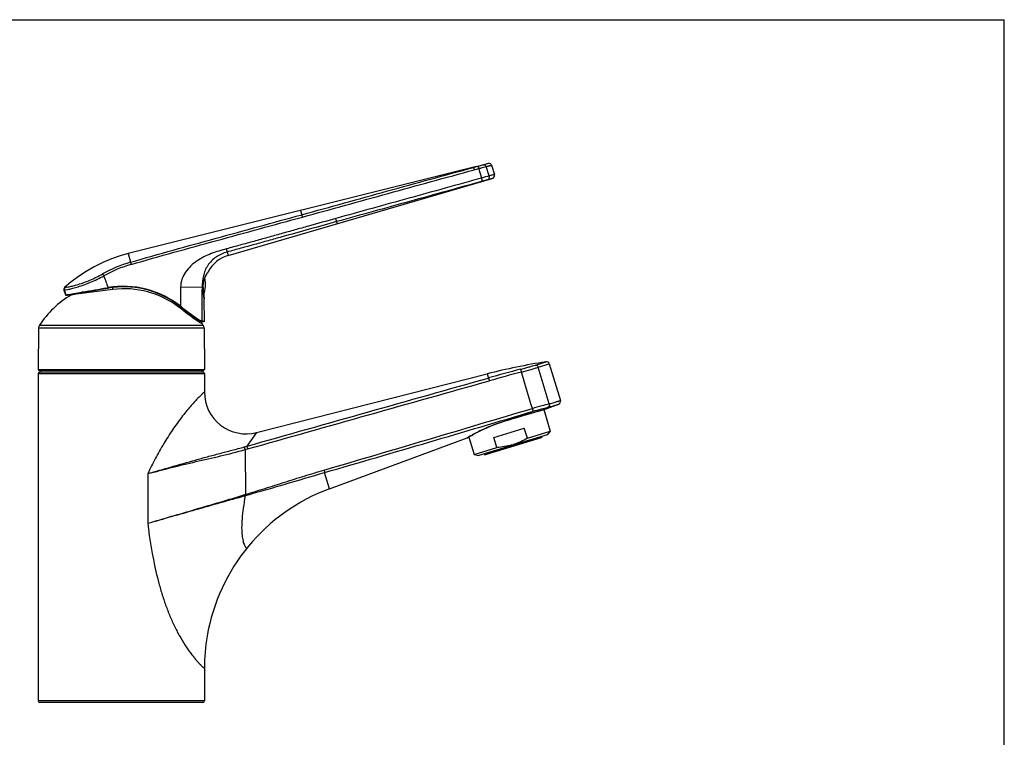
# Model space of a CAD drawing. Header units: millimetres. Extents: x 0 to 559, y 0 to 432.
# Tile 7 of 7: x 262 to 559, y 216 to 432. Entities that reach past the tile are written whole.
import ezdxf

# ---------------------------------------------------------------- set-up
doc = ezdxf.new("R2010")
doc.units = ezdxf.units.MM
doc.header["$LTSCALE"] = 30.734
doc.layers.get('0').update_dxf_attribs({"linetype": 'CONTINUOUS'})

msp = doc.modelspace()

# ---------------------------------------------------------------- linework, layer by layer
at = {"color": 7, "linetype": 'CONTINUOUS'}
for p, q in [((0, 431.8), (558.8, 431.8)), ((558.8, 0), (558.8, 431.8)), ((399.99, 387.62), (295.14, 361.41)), ((399.02, 387.35), (399.98, 387.61)), ((399.98, 387.61), (400.37, 387.72)), ((404.49, 388.01), (405.34, 385.24)), ((325.24, 360.87), (404.66, 383.99)), ((318.92, 355.53), (319.03, 355.71)), ((277.87, 352.84), (275.97, 351.22)), ((275.76, 350.41), (276.28, 348.99)), ((283.56, 350.12), (286.97, 350.7)), ((286.97, 350.7), (289.07, 351.06)), ((317.67, 351.27), (317.67, 351.36)), ((317.68, 351.04), (317.67, 351.27)), ((276.44, 348.89), (276.5, 348.9)), ((276.5, 348.9), (276.62, 348.92)), ((277.91, 348.97), (277.91, 349.14)), ((318.01, 347.71), (317.98, 347.88)), ((318.04, 341.09), (318.03, 347.55)), ((310.72, 345.53), (312.85, 343.86)), ((312.85, 343.86), (313.89, 343.06)), ((316.99, 341.05), (317.07, 341.04)), ((317.07, 341.04), (317.25, 341.02)), ((317.23, 340.37), (317.23, 341.04)), ((317.25, 341.02), (317.48, 340.99)), ((317.48, 340.99), (317.65, 340.97)), ((317.84, 340.94), (317.86, 340.94)), ((268.16, 339.06), (268.05, 326.55)), ((317.94, 339.06), (318.04, 326.55)), ((268.25, 326.35), (317.84, 326.35)), ((268.77, 326.35), (268.77, 325.85)), ((317.32, 326.35), (317.32, 325.85)), ((421.83, 328.23), (425.19, 317.22)), ((268.05, 325.35), (268.05, 226.85)), ((268.55, 325.85), (317.55, 325.85)), ((318.05, 325.35), (318.05, 319.79)), ((333.75, 307.58), (403.16, 325.24)), ((420.17, 314.49), (422.16, 308)), ((420.42, 314.57), (420.65, 314.64)), ((420.66, 314.65), (424.64, 316.12)), ((416.24, 313.34), (417.12, 313.59)), ((417.12, 313.59), (418.63, 314.03)), ((405.17, 306.13), (414.34, 308.94)), ((415.27, 305.9), (414.34, 308.94)), ((355.7, 290.67), (397.17, 305.98)), ((397.26, 306.02), (397.41, 306.12)), ((397.6, 306.23), (399.21, 300.98)), ((421.18, 306.95), (400.61, 300.66)), ((419.43, 305.99), (402.6, 300.85)), ((406.1, 303.09), (405.17, 306.13)), ((415.27, 305.9), (422.16, 308)), ((419.5, 306.43), (419.56, 306.24)), ((422.16, 308), (421.18, 306.95)), ((399.21, 300.98), (406.1, 303.09)), ((399.21, 300.98), (400.61, 300.66)), ((402.29, 301.17), (402.35, 300.98)), ((318.05, 236.63), (318.05, 226.85)), ((317.55, 226.35), (268.55, 226.35))]:
    msp.add_line(p, q, dxfattribs=at)
at = {"color": 9, "linetype": 'CONTINUOUS'}
for p, q in [((399.01, 387.37), (399.02, 387.35)), ((401.5, 384.16), (400.6, 386.99)), ((403.78, 384.82), (402.88, 387.63)), ((347.02, 374.38), (347.33, 373.12)), ((357.84, 371.04), (358.02, 370.41)), ((324.93, 361.92), (325.24, 360.87)), ((295.14, 361.41), (295.79, 358.82)), ((319.17, 355.91), (319.19, 355.94)), ((275.76, 350.41), (275.87, 350.43)), ((275.97, 351.22), (276.07, 351.24)), ((288.72, 351.15), (289.05, 351.2)), ((290.5, 350.63), (290.5, 351.23)), ((317.35, 351.26), (310.88, 351.36)), ((317.35, 351.26), (317.67, 351.26)), ((276.28, 348.99), (276.34, 349)), ((276.67, 349.05), (276.85, 349.08)), ((318.03, 347.55), (317.99, 347.77)), ((310.41, 345.26), (310.41, 345.75)), ((310.82, 345.65), (311.06, 345.47)), ((315.05, 341.75), (315.05, 342.19)), ((317.07, 341.04), (317.07, 341.04)), ((268.16, 339.06), (317.94, 339.06)), ((268.4, 339.87), (317.69, 339.87)), ((268.05, 326.55), (318.04, 326.55)), ((418.52, 327.22), (421.83, 328.23)), ((421.86, 316.27), (418.52, 327.22)), ((268.05, 325.35), (318.05, 325.35)), ((403.16, 325.24), (403.55, 324)), ((420.66, 314.65), (420.22, 314.51)), ((418.94, 314.12), (418.93, 314.12)), ((333.75, 307.58), (330.81, 303.47)), ((397.56, 306.21), (397.18, 305.98)), ((419.56, 306.24), (402.35, 300.98)), ((330.3, 302.44), (331.05, 302.66)), ((330.3, 302.45), (330.43, 288.97)), ((301.01, 295.22), (301.01, 280.31)), ((355.7, 290.67), (354.23, 295.57)), ((330.25, 288.91), (330.43, 288.97)), ((318.05, 226.85), (268.05, 226.85))]:
    msp.add_line(p, q, dxfattribs=at)
at = {"color": 7, "linetype": 'CONTINUOUS'}
for points in [[(403.19, 388.43), (402.85, 388.35), (402.43, 388.25), (402.1, 388.17)], [(403.62, 388.52), (403.57, 388.51), (403.19, 388.43)], [(295.14, 361.41), (292.71, 360.73), (290.05, 359.82), (287.45, 358.73), (284.92, 357.49), (282.47, 356.09), (280.12, 354.53), (277.87, 352.84)], [(319.03, 355.71), (319.12, 355.83), (319.16, 355.9), (319.18, 355.92)], [(317.67, 351.36), (317.68, 351.8), (317.73, 352.26), (317.8, 352.71), (317.9, 353.16), (318.02, 353.6), (318.17, 354.01), (318.32, 354.39), (318.48, 354.74), (318.64, 355.05), (318.79, 355.31), (318.92, 355.53)], [(276.62, 348.92), (276.88, 348.96), (283.56, 350.12)], [(317.98, 347.88), (317.94, 348.11), (317.9, 348.39), (317.85, 348.74), (317.8, 349.13), (317.76, 349.56), (317.72, 350.03), (317.7, 350.53), (317.68, 351.04)], [(313.89, 343.06), (314.37, 342.7), (314.81, 342.37), (315.23, 342.06)], [(315.23, 342.06), (315.61, 341.8), (315.96, 341.57), (316.27, 341.37), (316.55, 341.22), (316.78, 341.11), (316.99, 341.05)], [(317.65, 340.97), (317.77, 340.95), (317.84, 340.94)], [(418.63, 314.03), (419.24, 314.21), (419.74, 314.36), (420.42, 314.57)], [(397.67, 306.28), (398.03, 306.49), (398.49, 306.75), (399.04, 307.07), (399.69, 307.41), (400.42, 307.79), (401.24, 308.2), (402.13, 308.61), (403.1, 309.04), (404.12, 309.47), (405.19, 309.89), (406.31, 310.3), (407.45, 310.7), (408.61, 311.09), (409.77, 311.46), (410.93, 311.81), (412.08, 312.15)], [(412.08, 312.15), (414.26, 312.78), (416.24, 313.34)]]:
    msp.add_lwpolyline(points, dxfattribs=at)
for centre, radius, start, end in [((403.77, 387.79), 0.75, 17.0299, 102.1478), ((404.38, 384.95), 1, 286.2312, 17.0298), ((328.03, 351.27), 10, 106.2298, 152.156), ((308.39, 352.21), 10, 340.7788, 10.9085), ((276.47, 350.67), 0.75, 131.951, 200.0298), ((488.55, -1194.6), 1557.87, 97.3038, 97.77102), ((293.61, 323.74), 27.69, 96.4185, 99.4504), ((293.94, 323.79), 27.06, 52.5008, 97.2996), ((293.62, 323.7), 27.73, 51.9135, 96.4196), ((293.05, 323.65), 29.5, 120.8802, 146.65), ((276.42, 349.04), 0.15, 200.0298, 290.3147), ((317.89, 341.09), 0.15, 251.3125, 0.0233), ((269.66, 339.04), 1.5, 146.65, 179.5), ((293.05, 323.65), 29.5, 33.35, 34.9296), ((316.44, 339.04), 1.5, 0.5, 33.35), ((268.25, 326.55), 0.2, 179.5, 270), ((317.84, 326.55), 0.2, 270, 0.5), ((449.99, 141.23), 189.89, 98.8353, 104.28), ((420.97, 327.97), 0.9, 17, 98.8337), ((268.55, 325.35), 0.5, 90, 180), ((317.55, 325.35), 0.5, 0, 90), ((330.65, 319.79), 12.6, 180.0066, 284.2779), ((424.33, 316.96), 0.9, 290.2608, 17.0001), ((419.37, 306.18), 0.2, 287, 17), ((405.28, 322.17), 19.06, 286.2021, 287.7979), ((402.54, 301.04), 0.2, 197, 287), ((375.65, 236.63), 57.6, 110.2605, 170.3088), ((375.67, 236.63), 57.63, 170.3119, 179.9979), ((268.55, 226.85), 0.5, 180, 270), ((317.55, 226.85), 0.5, 270, 360)]:
    msp.add_arc(centre, radius, start, end, dxfattribs=at)
at = {"color": 9, "linetype": 'CONTINUOUS'}
for centre, radius, start, end in [((677.8, -566.27), 989.77, 106.07255, 106.21029), ((430.72, 279.37), 107.8, 104.7633, 105.6084), ((306.8, 320.64), 39.74, 106.0869, 119.1876), ((306.83, 320.48), 39.22, 106.0341, 119.0883), ((327.07, 350.46), 9.6, 145.3884, 147.7935), ((447.95, 406.63), 181.03, 198.0882, 198.5637), ((293.62, 323.71), 27.88, 51.9124, 99.4485), ((984.93, 341.77), 674.12, 179.18541, 179.67086), ((712.8, 341.66), 395.57, 178.6086, 180.0682), ((340.02, 351.58), 22.35, 180.8162, 189.4055), ((339.65, 351.52), 21.98, 189.4054, 189.5521), ((339.46, 351.49), 21.78, 189.5524, 189.8141), ((313.01, 302.63), 38.78, 83.5543, 83.7477), ((313.49, 306.92), 34.47, 83.3564, 83.5546), ((560.38, -231.6), 577.31, 104.77131, 105.76258), ((554.39, -211.21), 555.17, 104.7077, 105.7371), ((-2998.6, 11733.17), 11918.16, 286.338118, 286.652583), ((388.11, 417.95), 108.31, 286.5374, 287.2451), ((-1941.32, 8228.76), 8258.64, 286.138363, 286.592117), ((272.85, 506.06), 210.71, 285.7518, 285.9637), ((304.55, 281.16), 26.84, 16.1343, 16.7774), ((320.02, 325.64), 38.43, 285.5727, 285.8602), ((303.3, 280.63), 28.39, 16.4496, 17.067)]:
    msp.add_arc(centre, radius, start, end, dxfattribs=at)
for points, knots in [([(347.33, 373.12), (355.95, 375.48), (373.17, 380.28), (390.39, 385.02), (399.02, 387.35)], [0, 0, 0, 0, 0.500015, 1, 1, 1, 1]), ([(347.55, 372.42), (356.17, 374.78), (373.39, 379.56), (390.62, 384.29), (399.25, 386.63)], [0, 0, 0, 0, 0.5, 1, 1, 1, 1]), ([(399.02, 387.35), (399.02, 387.35), (399.02, 387.35), (399.03, 387.33), (399.05, 387.29), (399.07, 387.22), (399.1, 387.13), (399.14, 387.03), (399.19, 386.86), (399.22, 386.72), (399.25, 386.63)], [0, 0, 0, 0, 0.00701, 0.022538, 0.080766, 0.173798, 0.2982, 0.44922, 0.621041, 1, 1, 1, 1]), ([(400.37, 387.72), (400.37, 387.72), (400.37, 387.71), (400.38, 387.7), (400.4, 387.65), (400.42, 387.59), (400.45, 387.5), (400.48, 387.39), (400.53, 387.22), (400.57, 387.09), (400.6, 386.99)], [0, 0, 0, 0, 0.006447, 0.021341, 0.078585, 0.171087, 0.295406, 0.44674, 0.619198, 1, 1, 1, 1]), ([(400.6, 386.99), (400.82, 387.05), (401.58, 387.27), (402.34, 387.48), (402.88, 387.63)], [0, 0, 0, 0, 0.293788, 1, 1, 1, 1]), ([(402.1, 388.17), (402.18, 388.19), (402.35, 388.19), (402.67, 388.04), (402.83, 387.8), (402.88, 387.63)], [0, 0, 0, 0, 0.231101, 0.474605, 1, 1, 1, 1]), ([(402.88, 387.63), (403, 387.66), (403.23, 387.71), (403.56, 387.79), (403.83, 387.86), (404.03, 387.9), (404.17, 387.93), (404.25, 387.95), (404.32, 387.97), (404.38, 387.98), (404.43, 387.99), (404.46, 388), (404.47, 388), (404.48, 388), (404.49, 388), (404.49, 388.01), (404.49, 388.01)], [0, 0, 0, 0, 0.229058, 0.430167, 0.60225, 0.744366, 0.803935, 0.855732, 0.899684, 0.93573, 0.963819, 0.98391, 0.990948, 0.995976, 0.998994, 1, 1, 1, 1]), ([(401.5, 384.16), (394.19, 382.12), (379.56, 378.07), (364.93, 374.03), (357.61, 371.99)], [0, 0, 0, 0, 0.5, 1, 1, 1, 1]), ([(401.72, 383.19), (394.41, 381.16), (379.78, 377.11), (365.15, 373.08), (357.84, 371.04)], [0, 0, 0, 0, 0.49999, 1, 1, 1, 1]), ([(401.72, 383.19), (401.72, 383.2), (401.72, 383.21), (401.72, 383.22), (401.72, 383.25), (401.71, 383.3), (401.69, 383.38), (401.67, 383.5), (401.63, 383.64), (401.58, 383.86), (401.53, 384.04), (401.5, 384.16)], [0, 0, 0, 0, 0.008021, 0.024531, 0.049914, 0.084059, 0.177459, 0.301466, 0.451577, 0.622301, 1, 1, 1, 1]), ([(403.25, 383.61), (403.36, 383.64), (403.56, 383.76), (403.77, 384.06), (403.85, 384.43), (403.82, 384.69), (403.78, 384.82)], [0, 0, 0, 0, 0.229165, 0.47151, 0.730519, 1, 1, 1, 1]), ([(404.66, 383.99), (404.78, 384.02), (404.14, 383.84), (403.86, 383.77), (403.45, 383.66), (403.25, 383.61)], [0, 0, 0, 0, 0.255752, 0.569978, 1, 1, 1, 1]), ([(405.34, 385.24), (405.3, 385.23), (405.17, 385.2), (404.88, 385.12), (404.39, 384.98), (404, 384.88), (403.78, 384.82)], [0, 0, 0, 0, 0.064142, 0.255243, 0.56936, 1, 1, 1, 1]), ([(295.79, 358.82), (300.07, 360.06), (308.65, 362.49), (325.84, 367.24), (338.74, 370.76), (347.33, 373.12)], [0, 0, 0, 0, 0.249997, 0.499999, 1, 1, 1, 1]), ([(295.99, 358.17), (300.28, 359.41), (308.86, 361.82), (326.05, 366.56), (338.95, 370.07), (347.55, 372.42)], [0, 0, 0, 0, 0.250001, 0.500001, 1, 1, 1, 1]), ([(357.61, 371.99), (354.87, 371.23), (350.76, 370.08), (345.28, 368.55), (341.17, 367.4), (337.06, 366.26), (333.63, 365.3), (330.89, 364.55), (328.83, 363.98), (326.77, 363.42), (325.4, 363.03), (324.71, 362.85)], [0, 0, 0, 0, 0.25, 0.375001, 0.500001, 0.625001, 0.750001, 0.812502, 0.875002, 0.937501, 1, 1, 1, 1]), ([(357.84, 371.04), (355.1, 370.28), (349.61, 368.76), (342.76, 366.84), (337.28, 365.31), (333.17, 364.17), (329.74, 363.23), (326.99, 362.47), (325.62, 362.1), (324.93, 361.92)], [0, 0, 0, 0, 0.25, 0.500003, 0.625005, 0.750006, 0.875004, 0.937505, 1, 1, 1, 1]), ([(347.33, 373.12), (347.35, 373.09), (347.38, 373), (347.45, 372.77), (347.51, 372.57), (347.55, 372.42)], [0, 0, 0, 0, 0.145378, 0.377474, 1, 1, 1, 1]), ([(357.84, 371.04), (357.84, 371.08), (357.81, 371.19), (357.77, 371.4), (357.7, 371.68), (357.64, 371.88), (357.61, 371.99)], [0, 0, 0, 0, 0.118688, 0.344396, 0.650401, 1, 1, 1, 1]), ([(324.71, 362.85), (323.16, 362.43), (320.07, 361.56), (316.43, 359.77), (313.89, 357.77), (312.31, 355.93), (311.19, 353.77), (310.89, 352.16), (310.88, 351.36)], [0, 0, 0, 0, 0.250264, 0.500132, 0.625223, 0.750255, 0.875198, 1, 1, 1, 1]), ([(324.93, 361.92), (323.74, 361.59), (322.03, 360.82), (320.16, 359.26), (319.03, 357.89), (318.21, 356.37), (317.51, 354.17), (317.38, 352.43), (317.35, 351.26)], [0, 0, 0, 0, 0.2609, 0.389053, 0.513845, 0.634186, 0.751669, 1, 1, 1, 1]), ([(324.93, 361.92), (324.93, 361.96), (324.91, 362.07), (324.86, 362.28), (324.8, 362.55), (324.74, 362.75), (324.71, 362.85)], [0, 0, 0, 0, 0.131909, 0.360489, 0.660857, 1, 1, 1, 1]), ([(295.79, 358.82), (295.82, 358.74), (295.89, 358.52), (295.96, 358.3), (295.99, 358.17)], [0, 0, 0, 0, 0.411613, 1, 1, 1, 1]), ([(275.87, 350.43), (276.03, 350.45), (276.5, 350.54), (277.37, 350.72), (278.6, 351.02), (280.78, 351.64), (283.93, 352.8), (286.45, 354.04), (287.76, 354.75)], [0, 0, 0, 0, 0.039586, 0.110932, 0.211326, 0.3372, 0.647523, 1, 1, 1, 1]), ([(276.07, 351.24), (276.23, 351.26), (276.66, 351.33), (277.49, 351.5), (278.66, 351.76), (280.75, 352.33), (283.76, 353.43), (286.17, 354.64), (287.42, 355.33)], [0, 0, 0, 0, 0.039168, 0.109723, 0.20925, 0.334523, 0.645329, 1, 1, 1, 1]), ([(287.42, 355.33), (287.47, 355.26), (287.59, 355.06), (287.7, 354.87), (287.76, 354.75)], [0, 0, 0, 0, 0.419632, 1, 1, 1, 1]), ([(317.67, 351.26), (317.66, 351.72), (317.74, 352.61), (318.13, 354.08), (318.61, 355.04), (318.95, 355.57)], [0, 0, 0, 0, 0.300914, 0.583344, 1, 1, 1, 1]), ([(276.07, 351.24), (275.96, 351.14), (275.8, 350.87), (275.82, 350.56), (275.87, 350.43)], [0, 0, 0, 0, 0.499176, 1, 1, 1, 1]), ([(276.85, 349.08), (277.43, 349.19), (278.95, 349.45), (282.91, 350.15), (286.28, 350.73), (288.72, 351.15)], [0, 0, 0, 0, 0.148609, 0.38239, 1, 1, 1, 1]), ([(289.05, 351.2), (289.05, 351.18), (289.06, 351.15), (289.06, 351.11), (289.07, 351.08), (289.07, 351.07), (289.07, 351.06), (289.07, 351.06), (289.07, 351.06)], [0, 0, 0, 0, 0.381921, 0.705233, 0.829197, 0.921484, 0.978771, 1, 1, 1, 1]), ([(276.34, 349), (276.36, 349), (276.47, 349.02), (276.58, 349.04), (276.67, 349.05)], [0, 0, 0, 0, 0.166778, 1, 1, 1, 1]), ([(276.34, 349), (276.35, 348.97), (276.4, 348.91), (276.47, 348.9), (276.5, 348.9)], [0, 0, 0, 0, 0.500742, 1, 1, 1, 1]), ([(310.82, 345.65), (310.81, 345.63), (310.79, 345.6), (310.76, 345.57), (310.74, 345.55), (310.73, 345.54), (310.72, 345.53), (310.72, 345.53), (310.72, 345.53)], [0, 0, 0, 0, 0.379575, 0.703825, 0.828664, 0.921703, 0.979342, 1, 1, 1, 1]), ([(311.06, 345.47), (311.59, 345.05), (312.64, 344.25), (314.14, 343.12), (315.3, 342.26), (316.14, 341.7), (316.51, 341.48), (316.69, 341.39)], [0, 0, 0, 0, 0.291039, 0.566934, 0.811771, 0.915043, 1, 1, 1, 1]), ([(316.69, 341.39), (316.78, 341.34), (316.94, 341.26), (317.11, 341.21), (317.19, 341.19)], [0, 0, 0, 0, 0.56892, 1, 1, 1, 1]), ([(317.23, 341.19), (317.23, 341.15), (317.2, 341.06), (317.11, 341.03), (317.07, 341.04)], [0, 0, 0, 0, 0.50647, 1, 1, 1, 1]), ([(317.48, 341.16), (317.55, 341.15), (317.74, 341.13), (317.92, 341.1), (318.03, 341.09)], [0, 0, 0, 0, 0.400423, 1, 1, 1, 1]), ([(413.18, 326.63), (414.03, 326.85), (415.23, 327.19), (416.7, 327.61), (417.32, 327.79), (417.6, 327.88)], [0, 0, 0, 0, 0.573792, 0.812988, 1, 1, 1, 1]), ([(413.18, 326.63), (413.19, 326.62), (413.2, 326.59), (413.22, 326.54), (413.25, 326.46), (413.29, 326.3), (413.36, 326.07), (413.41, 325.88), (413.44, 325.77)], [0, 0, 0, 0, 0.034628, 0.101787, 0.199378, 0.324141, 0.63756, 1, 1, 1, 1]), ([(413.44, 325.77), (414.42, 326.04), (415.8, 326.43), (417.49, 326.91), (418.21, 327.13), (418.52, 327.22)], [0, 0, 0, 0, 0.575163, 0.814107, 1, 1, 1, 1]), ([(417.6, 327.88), (418.06, 328.02), (418.71, 328.22), (419.51, 328.46), (419.97, 328.6), (420.33, 328.71), (420.59, 328.79), (420.74, 328.83), (420.81, 328.85), (420.83, 328.86)], [0, 0, 0, 0, 0.432084, 0.604055, 0.745775, 0.856641, 0.936158, 0.983992, 1, 1, 1, 1]), ([(417.6, 327.88), (417.69, 327.89), (417.89, 327.88), (418.27, 327.71), (418.46, 327.43), (418.52, 327.22)], [0, 0, 0, 0, 0.234206, 0.479986, 1, 1, 1, 1]), ([(403.55, 324), (403.57, 323.97), (403.6, 323.87), (403.66, 323.69), (403.73, 323.44), (403.78, 323.25), (403.81, 323.15)], [0, 0, 0, 0, 0.120175, 0.346665, 0.652253, 1, 1, 1, 1]), ([(318.05, 319.79), (318.04, 319.78), (318.03, 319.78), (318.01, 319.75), (317.96, 319.72), (317.9, 319.66), (317.83, 319.6), (317.69, 319.47), (317.48, 319.28), (317.19, 319), (316.83, 318.65), (316.42, 318.25), (315.78, 317.59), (314.87, 316.63), (313.71, 315.31), (312.45, 313.8), (311.13, 312.13), (309.79, 310.32), (307.96, 307.71), (305.76, 304.23), (303.27, 299.83), (301.74, 296.78), (301.01, 295.22)], [0, 0, 0, 0, 0.000373, 0.001497, 0.00338, 0.006027, 0.009441, 0.01362, 0.024257, 0.037875, 0.054365, 0.073579, 0.095355, 0.146039, 0.205096, 0.270977, 0.342184, 0.417516, 0.496012, 0.659525, 0.828347, 1, 1, 1, 1]), ([(421.86, 316.27), (422.12, 316.33), (422.6, 316.45), (423.28, 316.64), (423.85, 316.8), (424.26, 316.93), (424.54, 317.01), (424.71, 317.07), (424.86, 317.11), (424.97, 317.15), (425.07, 317.18), (425.13, 317.2), (425.16, 317.21), (425.18, 317.22), (425.19, 317.22), (425.19, 317.22), (425.19, 317.22)], [0, 0, 0, 0, 0.230104, 0.431603, 0.603632, 0.745445, 0.804822, 0.856421, 0.900184, 0.93606, 0.964008, 0.983996, 0.990996, 0.995997, 0.998998, 1, 1, 1, 1]), ([(416.75, 314.86), (417.73, 315.15), (419.43, 315.63), (421.13, 316.08), (421.86, 316.27)], [0, 0, 0, 0, 0.574921, 1, 1, 1, 1]), ([(416.75, 314.86), (416.79, 314.76), (416.84, 314.56), (416.91, 314.33), (416.95, 314.18), (416.97, 314.09), (416.98, 314.04), (416.99, 314.01), (416.99, 314)], [0, 0, 0, 0, 0.362663, 0.676397, 0.801225, 0.898766, 0.965733, 1, 1, 1, 1]), ([(416.99, 314), (417.83, 314.25), (419.3, 314.65), (420.77, 315.03), (421.4, 315.19)], [0, 0, 0, 0, 0.574949, 1, 1, 1, 1]), ([(421.86, 316.27), (421.92, 316.05), (421.91, 315.69), (421.67, 315.33), (421.49, 315.22), (421.4, 315.19)], [0, 0, 0, 0, 0.520493, 0.766266, 1, 1, 1, 1]), ([(421.4, 315.19), (421.65, 315.25), (422.12, 315.37), (422.77, 315.54), (423.33, 315.7), (423.79, 315.84), (424.11, 315.94), (424.31, 316.01), (424.43, 316.04), (424.52, 316.07), (424.58, 316.09), (424.62, 316.11), (424.64, 316.11), (424.64, 316.12)], [0, 0, 0, 0, 0.229058, 0.430095, 0.602096, 0.744188, 0.855575, 0.899558, 0.935638, 0.963751, 0.983863, 0.995955, 1, 1, 1, 1]), ([(418.93, 314.12), (417.22, 313.61), (413.22, 312.5), (407.14, 310.71), (401.71, 308.54), (398.66, 306.88), (397.56, 306.21)], [0, 0, 0, 0, 0.233759, 0.545145, 0.831319, 1, 1, 1, 1]), ([(301.01, 295.23), (303.38, 295.91), (308.14, 297.29), (314.13, 299), (318.98, 300.33), (322.66, 301.3), (326.36, 302.26), (328.82, 302.92), (330.05, 303.26)], [0, 0, 0, 0, 0.245324, 0.494126, 0.619587, 0.745787, 0.87265, 1, 1, 1, 1]), ([(301.01, 295.23), (303.39, 295.84), (308.2, 297.08), (315.48, 298.88), (322.9, 300.51), (327.84, 301.76), (330.3, 302.45)], [0, 0, 0, 0, 0.244759, 0.49381, 0.745977, 1, 1, 1, 1]), ([(330.05, 303.26), (330.09, 303.16), (330.17, 302.88), (330.25, 302.61), (330.3, 302.45)], [0, 0, 0, 0, 0.393231, 1, 1, 1, 1]), ([(330.81, 303.47), (330.84, 303.37), (330.93, 303.1), (331.01, 302.82), (331.05, 302.66)], [0, 0, 0, 0, 0.392074, 1, 1, 1, 1]), ([(330.43, 288.97), (332.4, 289.57), (336.33, 290.79), (342.22, 292.67), (348.12, 294.52), (352.06, 295.71), (354.03, 296.29)], [0, 0, 0, 0, 0.250001, 0.500002, 0.750002, 1, 1, 1, 1]), ([(330.52, 288.67), (332.5, 289.23), (336.46, 290.36), (344.37, 292.65), (350.28, 294.42), (354.23, 295.57)], [0, 0, 0, 0, 0.250034, 0.499996, 1, 1, 1, 1]), ([(354.03, 296.29), (354.06, 296.22), (354.12, 295.98), (354.19, 295.74), (354.23, 295.57)], [0, 0, 0, 0, 0.293503, 1, 1, 1, 1]), ([(301.01, 280.31), (303.4, 280.99), (308.22, 282.39), (315.49, 284.53), (322.85, 286.68), (327.78, 288.16), (330.25, 288.91)], [0, 0, 0, 0, 0.244812, 0.493911, 0.746049, 1, 1, 1, 1]), ([(301.01, 280.31), (303.4, 280.98), (308.23, 282.35), (315.52, 284.43), (322.9, 286.52), (327.85, 287.92), (330.33, 288.62)], [0, 0, 0, 0, 0.244824, 0.493929, 0.746065, 1, 1, 1, 1]), ([(330.33, 288.62), (330.11, 287.36), (329.74, 285.02), (329.36, 281.77), (329.23, 279.04), (329.32, 276.82), (329.6, 275.08), (329.97, 273.95), (330.29, 273.3), (330.49, 272.99), (330.64, 272.8), (330.71, 272.71), (330.73, 272.69)], [0, 0, 0, 0, 0.235817, 0.436039, 0.602842, 0.738412, 0.845374, 0.925783, 0.956171, 0.9794, 0.994536, 1, 1, 1, 1]), ([(301.01, 280.31), (301.57, 275.43), (302.55, 269.35), (304.33, 262.21), (305.35, 258.7), (306.51, 255.27), (307.82, 251.95), (309.28, 248.78), (310.85, 245.82), (312.51, 243.15), (313.91, 241.17), (315, 239.81), (315.73, 238.95), (316.38, 238.23), (316.94, 237.65), (317.4, 237.21), (317.73, 236.9), (317.93, 236.72), (318.02, 236.65), (318.05, 236.63)], [0, 0, 0, 0, 0.308382, 0.385169, 0.461622, 0.537506, 0.612442, 0.685778, 0.756482, 0.822829, 0.882473, 0.908824, 0.932401, 0.952825, 0.969739, 0.982996, 0.992515, 0.99816, 1, 1, 1, 1])]:
    msp.add_open_spline(points, degree=3, knots=knots, dxfattribs=at)
for points in [[(399.25, 386.63), (399.7, 386.75), (400.15, 386.87), (400.6, 386.99)], [(287.76, 354.75), (288.19, 353.57), (288.62, 352.39), (289.05, 351.2)], [(317.19, 341.19), (317.2, 341.19), (317.22, 341.19), (317.23, 341.19)], [(330.81, 303.47), (355.05, 310.33), (379.3, 317.18), (403.55, 324)], [(331.05, 302.66), (355.3, 309.5), (379.56, 316.34), (403.81, 323.15)], [(416.75, 314.86), (415.65, 318.5), (414.54, 322.14), (413.44, 325.77)]]:
    msp.add_open_spline(points, degree=3, dxfattribs=at)
at = {"color": 7, "linetype": 'CONTINUOUS'}
for points, knots in [([(400.37, 387.72), (400.53, 387.76), (401.11, 387.92), (401.68, 388.07), (402.09, 388.17)], [0, 0, 0, 0, 0.293647, 1, 1, 1, 1]), ([(315.05, 341.75), (314.71, 341.99), (313.99, 342.52), (312.45, 343.69), (311.24, 344.63), (310.41, 345.26)], [0, 0, 0, 0, 0.214814, 0.460916, 1, 1, 1, 1]), ([(317.23, 340.37), (317.19, 340.37), (317.1, 340.42), (316.94, 340.5), (316.72, 340.63), (316.35, 340.87), (315.79, 341.25), (315.32, 341.57), (315.05, 341.75)], [0, 0, 0, 0, 0.046761, 0.118427, 0.214337, 0.333027, 0.631815, 1, 1, 1, 1]), ([(415.27, 305.9), (414.61, 305.51), (413.26, 304.81), (411.83, 304.25), (411.11, 304.02)], [0, 0, 0, 0, 0.500039, 1, 1, 1, 1]), ([(410.6, 303.87), (409.87, 303.65), (408.38, 303.32), (406.86, 303.14), (406.1, 303.09)], [0, 0, 0, 0, 0.499961, 1, 1, 1, 1])]:
    msp.add_open_spline(points, degree=3, knots=knots, dxfattribs=at)

doc.saveas('drawing.dxf')
